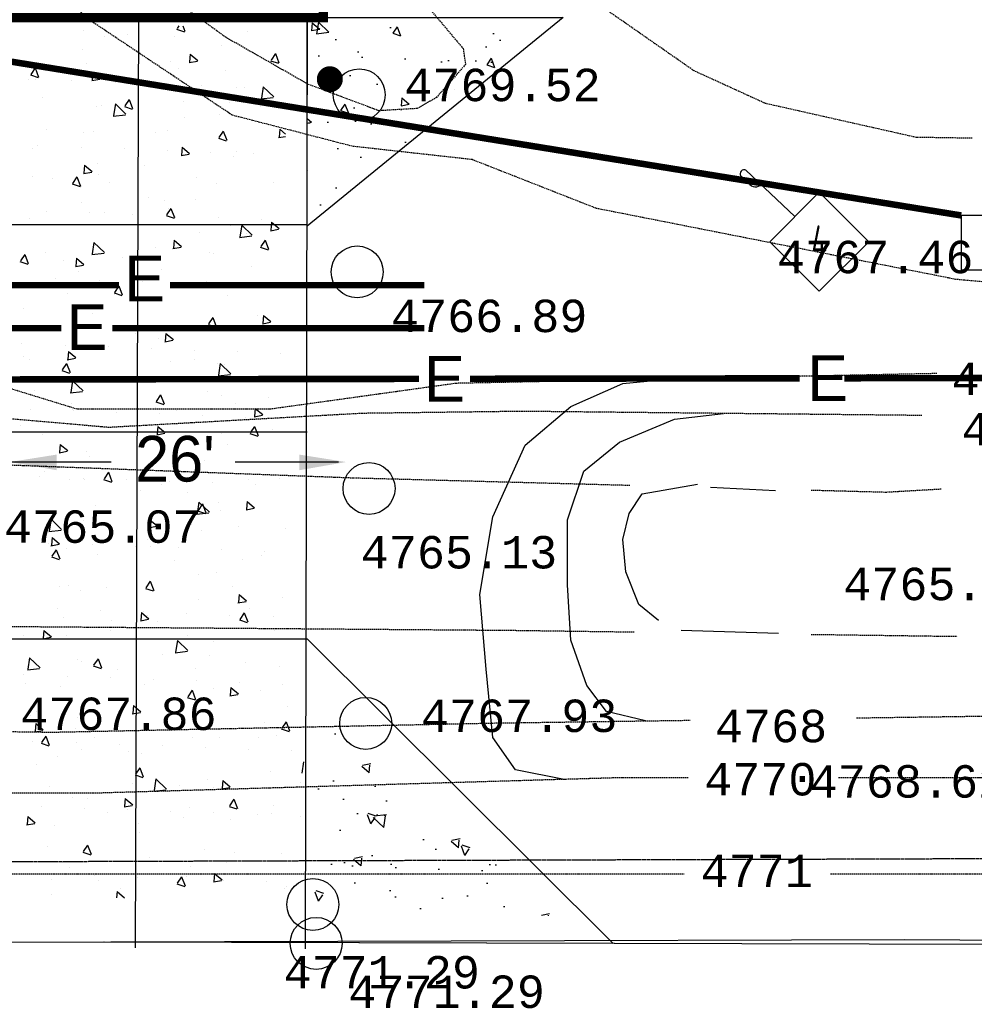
# Model space of a CAD drawing. Header units: inches. Extents: x -28195 to 9374, y -9633 to 28268.
# Tile 5 of 23: x -24117 to -23458, y 4510 to 5189. Entities that reach past the tile are written whole.
import ezdxf
from ezdxf.enums import TextEntityAlignment as Align

# ---------------------------------------------------------------- set-up
doc = ezdxf.new("R2010")
doc.units = ezdxf.units.IN
doc.header["$MEASUREMENT"] = 0
doc.linetypes.add('DASHED', pattern=[0.75, 0.5, -0.25])
for name, color, linetype in [('11', 7, 'Continuous'), ('C-PR-CULVERT', 6, 'Continuous'), ('c-pr-drive', 4, 'Continuous'), ('c-pr-gradpnts', 7, 'Continuous'), ('CONCRETEHATCH', 7, 'Continuous'), ('E-POWR-EQPM', 42, 'Continuous'), ('E-POWR-UNDR', 2, 'DASHED'), ('ELEVATIONS', 7, 'Continuous'), ('g-anno-text', 7, 'Continuous'), ('S-PR-BOLLARD', 3, 'Continuous'), ('TOPOGRAPHICLINES', 7, 'Continuous')]:
    doc.layers.add(name, color=color, linetype=linetype)
doc.styles.add('GEN', font='ARCHQUIK.shx', dxfattribs={"width": 0.75, "height": 30})
doc.styles.add('MONOTXT', font='MONOTXT', dxfattribs={"height": 0.2})

# ---------------------------------------------------------------- blocks, each defined once
blk = doc.blocks.new('TOPO2A')
at = {"layer": '11', "color": 1, "linetype": 'Continuous'}
blk.add_line((-10838.605, 6699.1), (-10727.824, 6699.413), dxfattribs=at)
blk.add_lwpolyline([(-10727.824, 6699.413), (-10625.892, 6698.815), (-10618.769, 6701.526), (-10612.546, 6704.782), (-10608.265, 6707.385), (-10603.537, 6710.339), (-10599.908, 6713.984), (-10596.879, 6718.178), (-10594.455, 6722.657), (-10593.233, 6727.38), (-10592.139, 6733.841), (-10591.263, 6814.22)], dxfattribs=at)
at = {"layer": 'ELEVATIONS', "color": 1, "linetype": 'Continuous'}
for centre in [(-10769.897, 6764.54), (-10770.058, 6750.89), (-10769.14, 6734.197), (-10769.397, 6716.083), (-10773.474, 6702.126)]:
    blk.add_circle(centre, 2, dxfattribs=at)
at = {"layer": 'TOPOGRAPHICLINES', "linetype": 'Continuous'}
for p, q in [((-10749.581, 6742.278), (-10745.816, 6742.636)), ((-10753.588, 6740.526), (-10749.581, 6742.278)), ((-10757.094, 6737.523), (-10753.588, 6740.526)), ((-10745.574, 6739.525), (-10741.815, 6739.979)), ((-10749.831, 6737.773), (-10745.574, 6739.525)), ((-10759.599, 6732.017), (-10757.094, 6737.523)), ((-10752.586, 6735.521), (-10749.831, 6737.773)), ((-10753.838, 6731.767), (-10752.586, 6735.521)), ((-10748.078, 6733.769), (-10743.82, 6734.52)), ((-10737.81, 6734.019), (-10742.819, 6734.27)), ((-10749.08, 6732.268), (-10748.078, 6733.769)), ((-10760.6, 6726.011), (-10759.599, 6732.017)), ((-10749.581, 6730.265), (-10749.08, 6732.268)), ((-10753.838, 6726.762), (-10753.838, 6731.767)), ((-10749.33, 6727.763), (-10749.581, 6730.265)), ((-10748.328, 6725.26), (-10749.33, 6727.763)), ((-10753.588, 6722.507), (-10753.838, 6726.762)), ((-10760.1, 6720.255), (-10760.6, 6726.011)), ((-10746.826, 6724.009), (-10748.328, 6725.26)), ((-10737.559, 6723.008), (-10745.073, 6723.258)), ((-10752.336, 6719.004), (-10753.588, 6722.507)), ((-10759.599, 6715), (-10760.1, 6720.255)), ((-10750.833, 6717.002), (-10752.336, 6719.004)), ((-10747.832, 6716.28), (-10750.833, 6717.002)), ((-10757.845, 6712.497), (-10759.599, 6715)), ((-10754.089, 6711.766), (-10757.845, 6712.497))]:
    blk.add_line(p, q, dxfattribs=at)
at = {"layer": 'TOPOGRAPHICLINES', "linetype": 'DASHED', "ltscale": 0.2}
for points in [[(-10681.426, 6750.994), (-10704.707, 6748.599), (-10723.88, 6750.31), (-10751.613, 6755.784), (-10761.199, 6759.548), (-10770.444, 6760.575), (-10779.688, 6762.97), (-10790.986, 6770.498), (-10797.491, 6777.342), (-10803.537, 6787.101), (-10804.339, 6792.398), (-10802.627, 6807.796), (-10800.573, 6829.353), (-10801.257, 6838.934), (-10802.969, 6851.252), (-10802.627, 6861.176), (-10804.681, 6878.969), (-10805.208, 6884.758)], [(-10722.631, 6761.195), (-10726.962, 6761.259), (-10738.574, 6763.874), (-10744.081, 6766.392), (-10759.83, 6777.342), (-10771.471, 6783.501), (-10775.922, 6788.291), (-10780.686, 6796.291), (-10781.4, 6800.61), (-10780.715, 6812.928), (-10780.281, 6820.731)], [(-10767.362, 6774.604), (-10761.884, 6768.103), (-10761.703, 6766.886), (-10763.938, 6764.339), (-10765.421, 6763.485), (-10768.389, 6763.312), (-10773.867, 6765.365), (-10780.153, 6768.952), (-10783.003, 6771.007), (-10786.878, 6774.947), (-10788.913, 6778.311), (-10790.986, 6785.554), (-10791.9, 6791.924), (-10792.174, 6796.195), (-10792.013, 6804.716), (-10790.986, 6807.796), (-10788.972, 6809.159), (-10788.247, 6808.822), (-10787.22, 6803.69), (-10784.627, 6794.006)], [(-10726.509, 6739.821), (-10757.307, 6740.138), (-10769.692, 6739.982), (-10789.215, 6738.896), (-10798.151, 6739.679), (-10810.85, 6740.306), (-10825.744, 6741.716), (-10834.21, 6743.91), (-10839.854, 6745.79), (-10848.106, 6748.923), (-10852.182, 6752.84), (-10854.847, 6759.421), (-10856.202, 6767.204)], [(-10749.032, 6734.422), (-10770.345, 6734.992), (-10799.689, 6736.092), (-10821.697, 6737.192), (-10827.116, 6737.557), (-10840.687, 6739.39), (-10850.224, 6743.422), (-10856.093, 6750.021), (-10857.183, 6752.199)], [(-10762.43, 6742.297), (-10776.83, 6740.297), (-10791.63, 6740.297), (-10807.23, 6745.097), (-10812.03, 6747.897), (-10812.202, 6748.052)], [(-10725.344, 6743.054), (-10742.83, 6742.697), (-10762.43, 6742.297)], [(-10863.905, 6742.595), (-10863.796, 6742.323), (-10856.872, 6734.431), (-10852.425, 6731.691), (-10841.939, 6727.63), (-10820.514, 6723.993), (-10805.842, 6723.627), (-10758.234, 6723.264), (-10748.642, 6723.134)], [(-10725.029, 6734.136), (-10729.263, 6733.892), (-10735.035, 6734.047)], [(-10735.041, 6722.949), (-10723.784, 6722.796)], [(-10812.738, 6716.667), (-10805.031, 6715.566), (-10793.586, 6715.409), (-10759.392, 6716.116), (-10744.367, 6716.329)], [(-10731.553, 6716.51), (-10711.117, 6716.8)], [(-10744.538, 6711.897), (-10749.63, 6711.897), (-10763.23, 6711.497), (-10776.83, 6711.097), (-10790.43, 6710.697), (-10795.23, 6710.697), (-10800.03, 6710.697), (-10804.83, 6710.697), (-10809.63, 6710.697), (-10814.43, 6710.697), (-10818.83, 6710.697), (-10819.293, 6710.697)], [(-10679.157, 6709.953), (-10688.43, 6710.297), (-10699.63, 6711.097), (-10710.83, 6711.497), (-10722.03, 6711.897), (-10732.928, 6711.897)], [(-10815.463, 6704.496), (-10790.177, 6704.492)], [(-10790.177, 6704.492), (-10744.852, 6704.485)], [(-10733.555, 6704.484), (-10722.838, 6704.482), (-10683.031, 6704.627)]]:
    blk.add_lwpolyline(points, dxfattribs=at)
at = {"layer": 'TOPOGRAPHICLINES', "linetype": 'Continuous'}
blk.add_circle((-10773.223, 6699.123), 2, dxfattribs=at)
at = {"layer": 'ELEVATIONS', "color": 1, "linetype": 'Continuous', "style": 'MONOTXT'}
for s, p in [('4769.52', (-10758.848, 6765.303)), ('4767.46', (-10730.099, 6752.04)), ('4766.89', (-10759.873, 6747.5)), ('4765.07', (-10789.712, 6731.255)), ('4765.13', (-10762.205, 6729.281)), ('4765.41', (-10724.998, 6726.835)), ('4767.86', (-10788.469, 6716.823)), ('4767.93', (-10757.564, 6716.67)), ('4768.62', (-10727.583, 6711.614)), ('4771.29', (-10768.165, 6696.9))]:
    blk.add_text(s, height=2.5, rotation=360, dxfattribs=at).set_placement(p, align=Align.MIDDLE)
at = {"layer": 'TOPOGRAPHICLINES', "linetype": 'Continuous', "style": 'MONOTXT'}
for s, p in [('4770', (-10719.894, 6742.648)), ('4768', (-10719.118, 6738.769)), ('4768', (-10738.14, 6715.882)), ('4770', (-10738.969, 6711.78)), ('4771', (-10739.243, 6704.715)), ('4771.29', (-10763.156, 6695.399))]:
    blk.add_text(s, height=2.5, dxfattribs=at).set_placement(p, align=Align.MIDDLE)
blk = doc.blocks.new('BASE-AF')
at = {"layer": 'c-pr-gradpnts'}
h = blk.add_hatch(dxfattribs=at)
h.set_pattern_fill('AR-CONC', color=256, style=0)
h.set_pattern_definition([(50, (0, 0), (7.17260183, -0.62752135), [0.75, -8.25]), (355, (0, 0), (-1.3875133, 7.5219213), [0.6, -6.6]), (100.4514, (0.598, -0.052), (5.7850938, 6.8943954), [0.6374019, -7.0114211]), (46.1842, (0, 2), (10.6724105, -1.6551901), [1.125, -12.375]), (96.6356, (0.889, 1.862), (9.346627, 9.7411787), [0.9561029, -10.51713]), (351.1842, (0, 2), (9.3466195, 9.741186), [0.9, -9.9]), (21, (1, 1.5), (5.9690705, -4.0261889), [0.75, -8.25]), (326, (1, 1.5), (2.4331533, 7.25150045), [0.6, -6.6]), (71.4514, (1.4974, 1.1645), (8.4022263, 3.225305), [0.6374019, -7.0114211]), (37.5, (0, 0), (0.12159855, 3.32893854), [0, -6.52, 0, -6.7, 0, -6.625]), (7.5, (0, 0), (2.63069537, 3.94411712), [0, -3.82, 0, -6.37, 0, -2.525]), (327.5, (-2.23, 0), (5.33822436, -0.22554872), [0, -2.5, 0, -7.8, 0, -10.35]), (317.5, (-3.23, 0), (5.8318617, 1.00104982), [0, -3.25, 0, -5.18, 0, -7.35])])
h.paths.add_polyline_path([(41317.118, 59324.016), (41333.2, 59304.273), (41317.118, 59304.273)])
h = blk.add_hatch(dxfattribs=at)
h.set_pattern_fill('AR-CONC', color=256, angle=180, style=0)
h.set_pattern_definition([(230, (82703.49, 118582.827), (-7.17260183, 0.62752135), [0.75, -8.25]), (175, (82703.49, 118582.827), (1.3875133, -7.5219213), [0.6, -6.6]), (280.4514, (82702.8926, 118582.8794), (-5.7850938, -6.8943954), [0.6374019, -7.0114211]), (226.1842, (82703.49, 118580.827), (-10.6724105, 1.6551901), [1.125, -12.375]), (276.6356, (82702.601, 118580.965), (-9.346627, -9.7411787), [0.9561029, -10.51713]), (171.1842, (82703.49, 118580.827), (-9.3466195, -9.741186), [0.9, -9.9]), (201, (82702.49, 118581.327), (-5.9690705, 4.0261889), [0.75, -8.25]), (146, (82702.49, 118581.327), (-2.4331533, -7.25150045), [0.6, -6.6]), (251.4514, (82701.993, 118581.663), (-8.4022263, -3.225305), [0.6374019, -7.0114211]), (217.5, (82703.4903, 118582.8271), (-0.12159855, -3.32893854), [0, -6.52, 0, -6.7, 0, -6.625]), (187.5, (82703.4903, 118582.827), (-2.63069537, -3.94411712), [0, -3.82, 0, -6.37, 0, -2.525]), (147.5, (82705.7203, 118582.8271), (-5.33822436, 0.22554872), [0, -2.5, 0, -7.8, 0, -10.35]), (137.5, (82706.7203, 118582.827), (-5.8318617, -1.00104982), [0, -3.25, 0, -5.18, 0, -7.35])])
h.paths.add_polyline_path([(41386.376, 59323.607), (41370.408, 59304.554), (41386.373, 59304.554)])
at = {"layer": 'C-PR-CULVERT', "const_width": 0.71, "elevation": -14366.2}
blk.add_lwpolyline([(41317.118, 59305.523), (41317.118, 59277.023), (41234.118, 59276.877), (41234.118, 59305.523)], close=True, dxfattribs=at)
at = {"layer": 'c-pr-drive'}
for p, q in [((41388.798, 59452.19, -13259.702), (41388.403, 59288.674, -9577.6)), ((41388.798, 59452.109, -3682.102), (41388.403, 59288.592)), ((41365.008, 59304.273, -19146.192), (41388.498, 59327.887, -21004.305)), ((41317.118, 59304.273, -14366.2), (41388.91, 59304.133, -14366.2)), ((41333.082, 59278.273, -14366.2), (41333.082, 59304.273, -14366.2)), ((41349.045, 59278.273, -14366.2), (41349.045, 59304.273, -14366.2)), ((41365.008, 59278.273, -14366.2), (41365.008, 59304.273, -14366.2)), ((41317.118, 59291.273, -14366.2), (41388.833, 59291.023, -9274.435))]:
    blk.add_line(p, q, dxfattribs=at)
at = {"layer": 'c-pr-drive', "elevation": -14366.2}
blk.add_lwpolyline([(41317.118, 59324.016), (41333.2, 59304.273), (41317.118, 59304.273)], close=True, dxfattribs=at)
at = {"layer": 'CONCRETEHATCH', "color": 2}
for p, q in [((41374.488, 59304.009, -9577.6), (41375.378, 59303.871, -9577.6)), ((41376.066, 59303.758, -9577.6), (41376.066, 59303.758, -9577.6)), ((41378.679, 59303.748, -9577.6), (41378.679, 59303.748, -9577.6)), ((41371.412, 59302.653, -9577.6), (41372.113, 59302.922, -9577.6)), ((41371.956, 59302.285, -9577.6), (41372.159, 59302.889, -9577.6)), ((41373.627, 59303.107, -9577.6), (41373.627, 59303.107, -9577.6)), ((41319.896, 59301.83, -9577.6), (41320.597, 59302.099, -9577.6)), ((41325.729, 59302.163, -9577.6), (41326.108, 59302.615, -9577.6)), ((41325.729, 59302.163, -9577.6), (41326.326, 59302.11, -9577.6)), ((41326.372, 59302.078, -9577.6), (41326.273, 59302.615, -9577.6)), ((41326.305, 59302.237, -9577.6), (41326.305, 59302.237, -9577.6)), ((41332.901, 59301.535, -9577.6), (41333.383, 59302.11, -9577.6)), ((41342.99, 59302.248, -9577.6), (41342.99, 59302.248, -9577.6)), ((41352.674, 59302.11, -9577.6), (41352.674, 59302.11, -9577.6)), ((41356.47, 59302.584, -9577.6), (41356.47, 59302.584, -9577.6)), ((41361.809, 59302.359, -9577.6), (41361.809, 59302.359, -9577.6)), ((41367.147, 59302.133, -9577.6), (41367.147, 59302.133, -9577.6)), ((41368.493, 59302.403, -9577.6), (41368.493, 59302.403, -9577.6)), ((41370.234, 59302.757, -9577.6), (41370.234, 59302.757, -9577.6)), ((41371.412, 59302.653, -9577.6), (41371.91, 59302.317, -9577.6)), ((41381.571, 59302.317, -9577.6), (41381.571, 59302.317, -9577.6)), ((41384.074, 59302.647, -9577.6), (41384.074, 59302.647, -9577.6)), ((41384.294, 59302.564, -9577.6), (41384.294, 59302.564, -9577.6)), ((41319.896, 59301.83, -9577.6), (41320.394, 59301.495, -9577.6)), ((41320.44, 59301.462, -9577.6), (41320.643, 59302.066, -9577.6)), ((41322.452, 59300.889, -9577.6), (41323.231, 59301.7, -9577.6)), ((41323.388, 59300.716, -9577.6), (41323.278, 59301.666, -9577.6)), ((41323.801, 59301.907, -9577.6), (41323.801, 59301.907, -9577.6)), ((41329.824, 59301.717, -9577.6), (41329.824, 59301.717, -9577.6)), ((41332.901, 59301.535, -9577.6), (41333.499, 59301.483, -9577.6)), ((41333.545, 59301.45, -9577.6), (41333.429, 59302.077, -9577.6)), ((41337.856, 59301.544, -9577.6), (41337.856, 59301.544, -9577.6)), ((41340.074, 59300.908, -9577.6), (41340.556, 59301.482, -9577.6)), ((41340.718, 59300.823, -9577.6), (41340.602, 59301.449, -9577.6)), ((41348.886, 59301.612, -9577.6), (41348.886, 59301.612, -9577.6)), ((41363.299, 59301.654, -9577.6), (41363.299, 59301.654, -9577.6)), ((41364.402, 59301.756, -9577.6), (41364.402, 59301.756, -9577.6)), ((41372.485, 59301.908, -9577.6), (41372.485, 59301.908, -9577.6)), ((41375.255, 59301.486, -9577.6), (41375.255, 59301.486, -9577.6)), ((41377.823, 59301.682, -9577.6), (41377.823, 59301.682, -9577.6)), ((41378.462, 59301.563, -9577.6), (41378.462, 59301.563, -9577.6)), ((41383.161, 59301.457, -9577.6), (41383.161, 59301.457, -9577.6)), ((41322.452, 59300.889, -9577.6), (41323.341, 59300.751, -9577.6)), ((41323.992, 59300.715, -9577.6), (41323.992, 59300.715, -9577.6)), ((41332.662, 59300.794, -9577.6), (41332.662, 59300.794, -9577.6)), ((41334.268, 59301.029, -9577.6), (41334.968, 59301.298, -9577.6)), ((41334.268, 59301.029, -9577.6), (41334.765, 59300.694, -9577.6)), ((41334.811, 59300.661, -9577.6), (41335.014, 59301.266, -9577.6)), ((41340.074, 59300.908, -9577.6), (41340.672, 59300.855, -9577.6)), ((41346.383, 59301.282, -9577.6), (41346.383, 59301.282, -9577.6)), ((41347.246, 59300.28, -9577.6), (41347.729, 59300.855, -9577.6)), ((41347.89, 59300.195, -9577.6), (41347.775, 59300.822, -9577.6)), ((41358.248, 59301.013, -9577.6), (41358.248, 59301.013, -9577.6)), ((41358.57, 59300.755, -9577.6), (41358.57, 59300.755, -9577.6)), ((41368.965, 59300.657, -9577.6), (41368.965, 59300.657, -9577.6)), ((41371.468, 59300.987, -9577.6), (41371.468, 59300.987, -9577.6)), ((41383.751, 59301.169, -9577.6), (41383.751, 59301.169, -9577.6)), ((41327.611, 59300.154, -9577.6), (41327.611, 59300.154, -9577.6)), ((41333.124, 59299.233, -9577.6), (41333.903, 59300.045, -9577.6)), ((41334.06, 59299.061, -9577.6), (41333.95, 59300.011, -9577.6)), ((41336.28, 59299.952, -9577.6), (41336.28, 59299.952, -9577.6)), ((41340.067, 59300.451, -9577.6), (41340.067, 59300.451, -9577.6)), ((41347.246, 59300.28, -9577.6), (41347.844, 59300.228, -9577.6)), ((41348.639, 59300.228, -9577.6), (41349.339, 59300.497, -9577.6)), ((41348.639, 59300.228, -9577.6), (41349.136, 59299.893, -9577.6)), ((41349.183, 59299.86, -9577.6), (41349.385, 59300.465, -9577.6)), ((41353.114, 59300.309, -9577.6), (41353.114, 59300.309, -9577.6)), ((41354.419, 59299.653, -9577.6), (41354.901, 59300.227, -9577.6)), ((41355.063, 59299.568, -9577.6), (41354.947, 59300.194, -9577.6)), ((41362.649, 59299.826, -9577.6), (41362.649, 59299.826, -9577.6)), ((41372.63, 59300.562, -9577.6), (41372.63, 59300.562, -9577.6)), ((41378.557, 59300.419, -9577.6), (41378.557, 59300.419, -9577.6)), ((41318.16, 59299.714, -9577.6), (41318.16, 59299.714, -9577.6)), ((41322.477, 59299.45, -9577.6), (41322.477, 59299.45, -9577.6)), ((41333.124, 59299.233, -9577.6), (41334.014, 59299.095, -9577.6)), ((41333.777, 59299.623, -9577.6), (41333.777, 59299.623, -9577.6)), ((41347.92, 59299.56, -9577.6), (41347.92, 59299.56, -9577.6)), ((41352.739, 59299.754, -9577.6), (41352.739, 59299.754, -9577.6)), ((41354.419, 59299.653, -9577.6), (41355.017, 59299.6, -9577.6)), ((41358.862, 59299.327, -9577.6), (41358.862, 59299.327, -9577.6)), ((41361.592, 59299.025, -9577.6), (41362.074, 59299.6, -9577.6)), ((41362.235, 59298.94, -9577.6), (41362.12, 59299.567, -9577.6)), ((41363.01, 59299.427, -9577.6), (41363.71, 59299.696, -9577.6)), ((41363.01, 59299.427, -9577.6), (41363.508, 59299.092, -9577.6)), ((41363.554, 59299.059, -9577.6), (41363.757, 59299.664, -9577.6)), ((41366.798, 59299.561, -9577.6), (41366.798, 59299.561, -9577.6)), ((41368.372, 59299.074, -9577.6), (41368.372, 59299.074, -9577.6)), ((41373.506, 59299.779, -9577.6), (41373.506, 59299.779, -9577.6)), ((41322.494, 59298.828, -9577.6), (41322.494, 59298.828, -9577.6)), ((41323.674, 59298.292, -9577.6), (41323.674, 59298.292, -9577.6)), ((41327.461, 59298.791, -9577.6), (41327.461, 59298.791, -9577.6)), ((41327.832, 59298.602, -9577.6), (41327.832, 59298.602, -9577.6)), ((41333.17, 59298.377, -9577.6), (41333.17, 59298.377, -9577.6)), ((41342.869, 59298.919, -9577.6), (41342.869, 59298.919, -9577.6)), ((41343.797, 59297.578, -9577.6), (41344.576, 59298.39, -9577.6)), ((41344.733, 59297.406, -9577.6), (41344.622, 59298.356, -9577.6)), ((41346.907, 59298.753, -9577.6), (41346.907, 59298.753, -9577.6)), ((41356.358, 59298.998, -9577.6), (41356.358, 59298.998, -9577.6)), ((41360.967, 59298.559, -9577.6), (41360.967, 59298.559, -9577.6)), ((41361.592, 59299.025, -9577.6), (41362.189, 59298.973, -9577.6)), ((41363.178, 59298.325, -9577.6), (41363.178, 59298.325, -9577.6)), ((41368.764, 59298.397, -9577.6), (41369.246, 59298.972, -9577.6)), ((41368.764, 59298.397, -9577.6), (41369.362, 59298.345, -9577.6)), ((41369.408, 59298.312, -9577.6), (41369.292, 59298.939, -9577.6)), ((41375.937, 59297.77, -9577.6), (41376.419, 59298.344, -9577.6)), ((41376.581, 59297.685, -9577.6), (41376.465, 59298.312, -9577.6)), ((41377.382, 59298.627, -9577.6), (41378.082, 59298.895, -9577.6)), ((41377.382, 59298.627, -9577.6), (41377.879, 59298.291, -9577.6)), ((41377.925, 59298.259, -9577.6), (41378.128, 59298.863, -9577.6)), ((41378.94, 59298.373, -9577.6), (41378.94, 59298.373, -9577.6)), ((41381.444, 59298.702, -9577.6), (41381.444, 59298.702, -9577.6)), ((41319.264, 59297.71, -9577.6), (41319.264, 59297.71, -9577.6)), ((41321.17, 59297.963, -9577.6), (41321.17, 59297.963, -9577.6)), ((41325.865, 59297.804, -9577.6), (41326.566, 59298.073, -9577.6)), ((41325.865, 59297.804, -9577.6), (41326.363, 59297.468, -9577.6)), ((41326.409, 59297.436, -9577.6), (41326.612, 59298.04, -9577.6)), ((41337.735, 59298.215, -9577.6), (41337.735, 59298.215, -9577.6)), ((41338.508, 59298.151, -9577.6), (41338.508, 59298.151, -9577.6)), ((41341.075, 59297.752, -9577.6), (41341.075, 59297.752, -9577.6)), ((41343.797, 59297.578, -9577.6), (41344.686, 59297.44, -9577.6)), ((41343.847, 59297.925, -9577.6), (41343.847, 59297.925, -9577.6)), ((41346.256, 59297.668, -9577.6), (41346.256, 59297.668, -9577.6)), ((41349.185, 59297.7, -9577.6), (41349.185, 59297.7, -9577.6)), ((41350.043, 59298.166, -9577.6), (41350.043, 59298.166, -9577.6)), ((41355.135, 59297.558, -9577.6), (41355.135, 59297.558, -9577.6)), ((41358.127, 59297.685, -9577.6), (41358.127, 59297.685, -9577.6)), ((41372.625, 59297.541, -9577.6), (41372.625, 59297.541, -9577.6)), ((41375.937, 59297.77, -9577.6), (41376.535, 59297.718, -9577.6)), ((41382.281, 59298.063, -9577.6), (41382.281, 59298.063, -9577.6)), ((41383.109, 59297.142, -9577.6), (41383.592, 59297.717, -9577.6)), ((41383.629, 59297.84, -9577.6), (41383.629, 59297.84, -9577.6)), ((41383.753, 59297.057, -9577.6), (41383.638, 59297.684, -9577.6)), ((41324.602, 59297.484, -9577.6), (41324.602, 59297.484, -9577.6)), ((41327.49, 59296.825, -9577.6), (41327.49, 59296.825, -9577.6)), ((41329.94, 59297.259, -9577.6), (41329.94, 59297.259, -9577.6)), ((41332.541, 59297.466, -9577.6), (41332.541, 59297.466, -9577.6)), ((41335.279, 59297.033, -9577.6), (41335.279, 59297.033, -9577.6)), ((41340.237, 59297.003, -9577.6), (41340.937, 59297.272, -9577.6)), ((41340.237, 59297.003, -9577.6), (41340.734, 59296.667, -9577.6)), ((41340.617, 59296.808, -9577.6), (41340.617, 59296.808, -9577.6)), ((41340.78, 59296.635, -9577.6), (41340.983, 59297.239, -9577.6)), ((41343.752, 59297.338, -9577.6), (41343.752, 59297.338, -9577.6)), ((41352.992, 59296.98, -9577.6), (41352.992, 59296.98, -9577.6)), ((41354.523, 59297.474, -9577.6), (41354.523, 59297.474, -9577.6)), ((41359.861, 59297.249, -9577.6), (41359.861, 59297.249, -9577.6)), ((41365.199, 59297.023, -9577.6), (41365.199, 59297.023, -9577.6)), ((41368.837, 59297.043, -9577.6), (41368.837, 59297.043, -9577.6)), ((41370.538, 59296.798, -9577.6), (41370.538, 59296.798, -9577.6)), ((41376.449, 59297.062, -9577.6), (41376.449, 59297.062, -9577.6)), ((41378.435, 59297.09, -9577.6), (41378.435, 59297.09, -9577.6)), ((41383.109, 59297.142, -9577.6), (41383.707, 59297.09, -9577.6)), ((41322.355, 59296.121, -9577.6), (41322.355, 59296.121, -9577.6)), ((41335.243, 59296.751, -9577.6), (41335.243, 59296.751, -9577.6)), ((41337.437, 59296.507, -9577.6), (41337.437, 59296.507, -9577.6)), ((41345.955, 59296.582, -9577.6), (41345.955, 59296.582, -9577.6)), ((41347.798, 59296.231, -9577.6), (41347.798, 59296.231, -9577.6)), ((41349.303, 59296.557, -9577.6), (41349.303, 59296.557, -9577.6)), ((41351.293, 59296.357, -9577.6), (41351.293, 59296.357, -9577.6)), ((41354.469, 59295.923, -9577.6), (41355.248, 59296.735, -9577.6)), ((41354.608, 59296.202, -9577.6), (41355.308, 59296.471, -9577.6)), ((41354.608, 59296.202, -9577.6), (41355.105, 59295.867, -9577.6)), ((41355.152, 59295.834, -9577.6), (41355.354, 59296.438, -9577.6)), ((41355.405, 59295.751, -9577.6), (41355.295, 59296.7, -9577.6)), ((41356.631, 59296.131, -9577.6), (41356.631, 59296.131, -9577.6)), ((41366.334, 59296.713, -9577.6), (41366.334, 59296.713, -9577.6)), ((41370.618, 59296.061, -9577.6), (41370.618, 59296.061, -9577.6)), ((41373.384, 59296.45, -9577.6), (41373.384, 59296.45, -9577.6)), ((41375.876, 59296.572, -9577.6), (41375.876, 59296.572, -9577.6)), ((41381.214, 59296.347, -9577.6), (41381.214, 59296.347, -9577.6)), ((41319.944, 59295.268, -9577.6), (41320.426, 59295.843, -9577.6)), ((41319.944, 59295.268, -9577.6), (41320.541, 59295.216, -9577.6)), ((41320.587, 59295.183, -9577.6), (41320.472, 59295.81, -9577.6)), ((41329.411, 59295.75, -9577.6), (41329.411, 59295.75, -9577.6)), ((41331.146, 59295.678, -9577.6), (41331.146, 59295.678, -9577.6)), ((41333.649, 59296.008, -9577.6), (41333.649, 59296.008, -9577.6)), ((41342.747, 59295.59, -9577.6), (41342.747, 59295.59, -9577.6)), ((41343.471, 59295.556, -9577.6), (41343.471, 59295.556, -9577.6)), ((41354.469, 59295.923, -9577.6), (41355.359, 59295.785, -9577.6)), ((41356.231, 59295.383, -9577.6), (41356.231, 59295.383, -9577.6)), ((41360.018, 59295.882, -9577.6), (41360.018, 59295.882, -9577.6)), ((41361.97, 59295.906, -9577.6), (41361.97, 59295.906, -9577.6)), ((41367.308, 59295.68, -9577.6), (41367.308, 59295.68, -9577.6)), ((41368.25, 59295.746, -9577.6), (41368.25, 59295.746, -9577.6)), ((41368.979, 59295.401, -9577.6), (41369.68, 59295.67, -9577.6)), ((41368.979, 59295.401, -9577.6), (41369.477, 59295.066, -9577.6)), ((41369.523, 59295.033, -9577.6), (41369.726, 59295.638, -9577.6)), ((41372.646, 59295.455, -9577.6), (41372.646, 59295.455, -9577.6)), ((41382.6, 59295.257, -9577.6), (41382.6, 59295.257, -9577.6)), ((41317.752, 59294.689, -9577.6), (41318.163, 59294.847, -9577.6)), ((41318.007, 59294.211, -9577.6), (41318.21, 59294.815, -9577.6)), ((41323.579, 59294.749, -9577.6), (41323.579, 59294.749, -9577.6)), ((41324.831, 59294.847, -9577.6), (41324.831, 59294.847, -9577.6)), ((41327.116, 59294.641, -9577.6), (41327.598, 59295.215, -9577.6)), ((41327.116, 59294.641, -9577.6), (41327.714, 59294.588, -9577.6)), ((41327.76, 59294.556, -9577.6), (41327.644, 59295.183, -9577.6)), ((41334.289, 59294.013, -9577.6), (41334.771, 59294.588, -9577.6)), ((41334.932, 59293.928, -9577.6), (41334.817, 59294.555, -9577.6)), ((41337.613, 59294.886, -9577.6), (41337.613, 59294.886, -9577.6)), ((41337.639, 59294.555, -9577.6), (41337.639, 59294.555, -9577.6)), ((41353.728, 59295.054, -9577.6), (41353.728, 59295.054, -9577.6)), ((41363.056, 59294.996, -9577.6), (41363.056, 59294.996, -9577.6)), ((41364.786, 59295.06, -9577.6), (41364.786, 59295.06, -9577.6)), ((41365.142, 59294.268, -9577.6), (41365.921, 59295.08, -9577.6)), ((41366.078, 59294.095, -9577.6), (41365.967, 59295.045, -9577.6)), ((41377.984, 59295.229, -9577.6), (41377.984, 59295.229, -9577.6)), ((41378.813, 59294.758, -9577.6), (41378.813, 59294.758, -9577.6)), ((41383.323, 59295.003, -9577.6), (41383.323, 59295.003, -9577.6)), ((41383.351, 59294.6, -9577.6), (41384.051, 59294.869, -9577.6)), ((41383.351, 59294.6, -9577.6), (41383.848, 59294.265, -9577.6)), ((41383.508, 59294.511, -9577.6), (41383.508, 59294.511, -9577.6)), ((41383.894, 59294.232, -9577.6), (41384.097, 59294.837, -9577.6)), ((41317.752, 59294.384, -9577.6), (41317.961, 59294.243, -9577.6)), ((41318.54, 59294.019, -9577.6), (41318.54, 59294.019, -9577.6)), ((41320.504, 59293.745, -9577.6), (41320.504, 59293.745, -9577.6)), ((41321.043, 59294.348, -9577.6), (41321.043, 59294.348, -9577.6)), ((41331.835, 59293.778, -9577.6), (41332.535, 59294.046, -9577.6)), ((41331.835, 59293.778, -9577.6), (41332.332, 59293.442, -9577.6)), ((41332.378, 59293.41, -9577.6), (41332.581, 59294.014, -9577.6)), ((41332.419, 59294.137, -9577.6), (41332.419, 59294.137, -9577.6)), ((41334.289, 59294.013, -9577.6), (41334.887, 59293.961, -9577.6)), ((41341.461, 59293.386, -9577.6), (41341.943, 59293.96, -9577.6)), ((41342.105, 59293.301, -9577.6), (41341.989, 59293.928, -9577.6)), ((41347.412, 59294.222, -9577.6), (41347.412, 59294.222, -9577.6)), ((41358.005, 59294.356, -9577.6), (41358.005, 59294.356, -9577.6)), ((41358.954, 59294.059, -9577.6), (41358.954, 59294.059, -9577.6)), ((41365.142, 59294.268, -9577.6), (41366.031, 59294.13, -9577.6)), ((41376.31, 59294.429, -9577.6), (41376.31, 59294.429, -9577.6)), ((41378.314, 59293.761, -9577.6), (41378.314, 59293.761, -9577.6)), ((41325.842, 59293.519, -9577.6), (41325.842, 59293.519, -9577.6)), ((41327.368, 59293.496, -9577.6), (41327.368, 59293.496, -9577.6)), ((41331.181, 59293.294, -9577.6), (41331.181, 59293.294, -9577.6)), ((41331.807, 59293.554, -9577.6), (41331.807, 59293.554, -9577.6)), ((41336.519, 59293.068, -9577.6), (41336.519, 59293.068, -9577.6)), ((41341.122, 59293.394, -9577.6), (41341.122, 59293.394, -9577.6)), ((41341.461, 59293.386, -9577.6), (41342.059, 59293.333, -9577.6)), ((41343.625, 59293.724, -9577.6), (41343.625, 59293.724, -9577.6)), ((41346.206, 59292.977, -9577.6), (41346.906, 59293.246, -9577.6)), ((41346.206, 59292.977, -9577.6), (41346.703, 59292.641, -9577.6)), ((41346.749, 59292.609, -9577.6), (41346.952, 59293.213, -9577.6)), ((41348.634, 59292.758, -9577.6), (41349.116, 59293.333, -9577.6)), ((41349.278, 59292.673, -9577.6), (41349.162, 59293.3, -9577.6)), ((41352.871, 59293.651, -9577.6), (41352.871, 59293.651, -9577.6)), ((41353.122, 59293.058, -9577.6), (41353.122, 59293.058, -9577.6)), ((41366.207, 59293.099, -9577.6), (41366.207, 59293.099, -9577.6)), ((41369.994, 59293.597, -9577.6), (41369.994, 59293.597, -9577.6)), ((41373.263, 59293.121, -9577.6), (41373.263, 59293.121, -9577.6)), ((41375.814, 59292.613, -9577.6), (41376.593, 59293.424, -9577.6)), ((41376.75, 59292.44, -9577.6), (41376.64, 59293.39, -9577.6)), ((41322.234, 59292.792, -9577.6), (41322.234, 59292.792, -9577.6)), ((41325.975, 59292.553, -9577.6), (41325.975, 59292.553, -9577.6)), ((41334.806, 59292.562, -9577.6), (41334.806, 59292.562, -9577.6)), ((41341.857, 59292.842, -9577.6), (41341.857, 59292.842, -9577.6)), ((41342.626, 59292.262, -9577.6), (41342.626, 59292.262, -9577.6)), ((41347.195, 59292.617, -9577.6), (41347.195, 59292.617, -9577.6)), ((41347.677, 59292.902, -9577.6), (41347.677, 59292.902, -9577.6)), ((41348.634, 59292.758, -9577.6), (41349.232, 59292.706, -9577.6)), ((41352.533, 59292.391, -9577.6), (41352.533, 59292.391, -9577.6)), ((41355.807, 59292.131, -9577.6), (41356.289, 59292.705, -9577.6)), ((41356.45, 59292.046, -9577.6), (41356.335, 59292.672, -9577.6)), ((41360.577, 59292.176, -9577.6), (41361.277, 59292.445, -9577.6)), ((41361.121, 59291.808, -9577.6), (41361.323, 59292.412, -9577.6)), ((41363.703, 59292.769, -9577.6), (41363.703, 59292.769, -9577.6)), ((41368.128, 59292.417, -9577.6), (41368.128, 59292.417, -9577.6)), ((41375.814, 59292.613, -9577.6), (41376.703, 59292.475, -9577.6)), ((41320.144, 59291.552, -9577.6), (41320.144, 59291.552, -9577.6)), ((41328.515, 59291.734, -9577.6), (41328.515, 59291.734, -9577.6)), ((41331.019, 59292.064, -9577.6), (41331.019, 59292.064, -9577.6)), ((41337.491, 59291.557, -9577.6), (41337.491, 59291.557, -9577.6)), ((41347.29, 59292.057, -9577.6), (41347.29, 59292.057, -9577.6)), ((41355.807, 59292.131, -9577.6), (41356.404, 59292.078, -9577.6)), ((41357.388, 59291.938, -9577.6), (41357.388, 59291.938, -9577.6)), ((41357.872, 59292.166, -9577.6), (41357.872, 59292.166, -9577.6)), ((41360.577, 59292.176, -9577.6), (41361.075, 59291.84, -9577.6)), ((41362.934, 59291.667, -9577.6), (41362.934, 59291.667, -9577.6)), ((41362.979, 59291.503, -9577.6), (41363.461, 59292.078, -9577.6)), ((41362.979, 59291.503, -9577.6), (41363.577, 59291.451, -9577.6)), ((41363.21, 59291.94, -9577.6), (41363.21, 59291.94, -9577.6)), ((41363.623, 59291.418, -9577.6), (41363.507, 59292.045, -9577.6)), ((41368.548, 59291.715, -9577.6), (41368.548, 59291.715, -9577.6)), ((41373.886, 59291.489, -9577.6), (41373.886, 59291.489, -9577.6)), ((41374.948, 59291.375, -9577.6), (41375.649, 59291.644, -9577.6)), ((41375.492, 59291.007, -9577.6), (41375.695, 59291.611, -9577.6)), ((41381.868, 59292.096, -9577.6), (41381.868, 59292.096, -9577.6)), ((41322.2, 59290.903, -9577.6), (41322.2, 59290.903, -9577.6)), ((41323.432, 59290.552, -9577.6), (41324.132, 59290.821, -9577.6)), ((41323.976, 59290.184, -9577.6), (41324.179, 59290.789, -9577.6)), ((41332.297, 59290.808, -9577.6), (41332.297, 59290.808, -9577.6)), ((41341.458, 59291.056, -9577.6), (41341.458, 59291.056, -9577.6)), ((41351.097, 59291.109, -9577.6), (41351.097, 59291.109, -9577.6)), ((41353.6, 59291.439, -9577.6), (41353.6, 59291.439, -9577.6)), ((41357.883, 59291.027, -9577.6), (41357.883, 59291.027, -9577.6)), ((41370.152, 59290.876, -9577.6), (41370.634, 59291.45, -9577.6)), ((41370.152, 59290.876, -9577.6), (41370.75, 59290.823, -9577.6)), ((41370.795, 59290.791, -9577.6), (41370.68, 59291.417, -9577.6)), ((41374.948, 59291.375, -9577.6), (41375.446, 59291.04, -9577.6)), ((41376.037, 59291.095, -9577.6), (41376.037, 59291.095, -9577.6)), ((41376.182, 59290.814, -9577.6), (41376.182, 59290.814, -9577.6)), ((41377.324, 59290.248, -9577.6), (41377.806, 59290.823, -9577.6)), ((41377.968, 59290.163, -9577.6), (41377.852, 59290.79, -9577.6)), ((41379.225, 59291.264, -9577.6), (41379.225, 59291.264, -9577.6)), ((41379.97, 59291.313, -9577.6), (41379.97, 59291.313, -9577.6)), ((41383.386, 59291.182, -9577.6), (41383.386, 59291.182, -9577.6)), ((41384.563, 59291.038, -9577.6), (41384.563, 59291.038, -9577.6)), ((41318.413, 59290.404, -9577.6), (41318.413, 59290.404, -9577.6)), ((41323.432, 59290.552, -9577.6), (41323.93, 59290.217, -9577.6)), ((41323.778, 59289.492, -9577.6), (41324.557, 59290.304, -9577.6)), ((41324.714, 59289.32, -9577.6), (41324.603, 59290.27, -9577.6)), ((41327.246, 59290.167, -9577.6), (41327.246, 59290.167, -9577.6)), ((41335.626, 59290.055, -9577.6), (41335.626, 59290.055, -9577.6)), ((41337.804, 59289.752, -9577.6), (41338.504, 59290.02, -9577.6)), ((41338.347, 59289.384, -9577.6), (41338.55, 59289.988, -9577.6)), ((41344.782, 59290.278, -9577.6), (41344.782, 59290.278, -9577.6)), ((41352.749, 59290.323, -9577.6), (41352.749, 59290.323, -9577.6)), ((41370.205, 59290.094, -9577.6), (41370.205, 59290.094, -9577.6)), ((41373.679, 59290.485, -9577.6), (41373.679, 59290.485, -9577.6)), ((41377.324, 59290.248, -9577.6), (41377.922, 59290.196, -9577.6)), ((41378.192, 59290.432, -9577.6), (41378.192, 59290.432, -9577.6)), ((41384.497, 59289.621, -9577.6), (41384.977, 59290.193, -9577.6)), ((41322.112, 59289.463, -9577.6), (41322.112, 59289.463, -9577.6)), ((41323.778, 59289.492, -9577.6), (41324.667, 59289.354, -9577.6)), ((41337.804, 59289.751, -9577.6), (41338.301, 59289.416, -9577.6)), ((41338.491, 59289.45, -9577.6), (41338.491, 59289.45, -9577.6)), ((41340.994, 59289.779, -9577.6), (41340.994, 59289.779, -9577.6)), ((41347.555, 59289.573, -9577.6), (41347.555, 59289.573, -9577.6)), ((41352.175, 59288.951, -9577.6), (41352.875, 59289.219, -9577.6)), ((41352.718, 59288.583, -9577.6), (41352.921, 59289.187, -9577.6)), ((41367.363, 59289.653, -9577.6), (41367.363, 59289.653, -9577.6)), ((41373.141, 59289.792, -9577.6), (41373.141, 59289.792, -9577.6)), ((41384.265, 59289.901, -9577.6), (41384.265, 59289.901, -9577.6)), ((41384.497, 59289.621, -9577.6), (41384.977, 59289.579, -9577.6)), ((41318.557, 59288.635, -9577.6), (41318.557, 59288.635, -9577.6)), ((41329.795, 59289.054, -9577.6), (41329.795, 59289.054, -9577.6)), ((41332.175, 59288.618, -9577.6), (41332.175, 59288.618, -9577.6)), ((41334.45, 59287.837, -9577.6), (41335.229, 59288.649, -9577.6)), ((41335.386, 59287.665, -9577.6), (41335.276, 59288.614, -9577.6)), ((41342.504, 59288.933, -9577.6), (41342.504, 59288.933, -9577.6)), ((41352.175, 59288.951, -9577.6), (41352.672, 59288.615, -9577.6)), ((41361.073, 59288.825, -9577.6), (41361.073, 59288.825, -9577.6)), ((41363.576, 59289.155, -9577.6), (41363.576, 59289.155, -9577.6)), ((41364.373, 59289.093, -9577.6), (41364.373, 59289.093, -9577.6)), ((41368.007, 59289.088, -9577.6), (41368.007, 59289.088, -9577.6)), ((41378.433, 59288.9, -9577.6), (41378.433, 59288.9, -9577.6)), ((41321.331, 59287.746, -9577.6), (41321.813, 59288.321, -9577.6)), ((41321.331, 59287.746, -9577.6), (41321.929, 59287.694, -9577.6)), ((41321.975, 59287.661, -9577.6), (41321.859, 59288.288, -9577.6)), ((41323.895, 59288.409, -9577.6), (41323.895, 59288.409, -9577.6)), ((41323.963, 59288.053, -9577.6), (41323.963, 59288.053, -9577.6)), ((41325.885, 59287.79, -9577.6), (41325.885, 59287.79, -9577.6)), ((41328.388, 59288.12, -9577.6), (41328.388, 59288.12, -9577.6)), ((41328.504, 59287.119, -9577.6), (41328.986, 59287.693, -9577.6)), ((41329.233, 59288.184, -9577.6), (41329.233, 59288.184, -9577.6)), ((41334.45, 59287.837, -9577.6), (41335.34, 59287.699, -9577.6)), ((41334.571, 59287.958, -9577.6), (41334.571, 59287.958, -9577.6)), ((41337.37, 59288.228, -9577.6), (41337.37, 59288.228, -9577.6)), ((41339.91, 59287.732, -9577.6), (41339.91, 59287.732, -9577.6)), ((41354.757, 59287.994, -9577.6), (41354.757, 59287.994, -9577.6)), ((41357.762, 59287.698, -9577.6), (41357.762, 59287.698, -9577.6)), ((41358.541, 59288.092, -9577.6), (41358.541, 59288.092, -9577.6)), ((41362.813, 59288.338, -9577.6), (41362.813, 59288.338, -9577.6)), ((41366.546, 59288.15, -9577.6), (41367.246, 59288.419, -9577.6)), ((41366.546, 59288.15, -9577.6), (41367.044, 59287.814, -9577.6)), ((41367.09, 59287.782, -9577.6), (41367.292, 59288.386, -9577.6)), ((41372.601, 59287.899, -9577.6), (41372.601, 59287.899, -9577.6)), ((41383.264, 59287.853, -9577.6), (41383.264, 59287.853, -9577.6)), ((41383.654, 59288.2, -9577.6), (41383.654, 59288.2, -9577.6)), ((41318.131, 59287.052, -9577.6), (41318.131, 59287.052, -9577.6)), ((41319.569, 59286.959, -9577.6), (41319.569, 59286.959, -9577.6)), ((41320.665, 59287.291, -9577.6), (41320.665, 59287.291, -9577.6)), ((41326.003, 59287.066, -9577.6), (41326.003, 59287.066, -9577.6)), ((41328.504, 59287.119, -9577.6), (41329.101, 59287.066, -9577.6)), ((41329.147, 59287.034, -9577.6), (41329.032, 59287.661, -9577.6)), ((41332.176, 59287.479, -9577.6), (41332.176, 59287.479, -9577.6)), ((41335.676, 59286.491, -9577.6), (41336.158, 59287.066, -9577.6)), ((41336.32, 59286.406, -9577.6), (41336.204, 59287.033, -9577.6)), ((41345.123, 59286.182, -9577.6), (41345.902, 59286.994, -9577.6)), ((41345.248, 59287.507, -9577.6), (41345.248, 59287.507, -9577.6)), ((41346.059, 59286.009, -9577.6), (41345.948, 59286.959, -9577.6)), ((41348.466, 59287.165, -9577.6), (41348.466, 59287.165, -9577.6)), ((41350.586, 59287.281, -9577.6), (41350.586, 59287.281, -9577.6)), ((41350.97, 59287.495, -9577.6), (41350.97, 59287.495, -9577.6)), ((41352.627, 59286.994, -9577.6), (41352.627, 59286.994, -9577.6)), ((41352.709, 59287.091, -9577.6), (41352.709, 59287.091, -9577.6)), ((41355.924, 59287.056, -9577.6), (41355.924, 59287.056, -9577.6)), ((41377.339, 59287.369, -9577.6), (41377.339, 59287.369, -9577.6)), ((41378.071, 59287.103, -9577.6), (41378.071, 59287.103, -9577.6)), ((41380.917, 59287.349, -9577.6), (41381.618, 59287.618, -9577.6)), ((41380.917, 59287.349, -9577.6), (41381.415, 59287.013, -9577.6)), ((41381.461, 59286.981, -9577.6), (41381.664, 59287.585, -9577.6)), ((41327.125, 59286.839, -9577.6), (41327.125, 59286.839, -9577.6)), ((41329.401, 59286.526, -9577.6), (41330.102, 59286.795, -9577.6)), ((41329.401, 59286.526, -9577.6), (41329.899, 59286.191, -9577.6)), ((41329.945, 59286.158, -9577.6), (41330.148, 59286.763, -9577.6)), ((41331.342, 59286.84, -9577.6), (41331.342, 59286.84, -9577.6)), ((41335.676, 59286.491, -9577.6), (41336.274, 59286.439, -9577.6)), ((41336.68, 59286.615, -9577.6), (41336.68, 59286.615, -9577.6)), ((41342.018, 59286.389, -9577.6), (41342.018, 59286.389, -9577.6)), ((41342.151, 59286.334, -9577.6), (41342.151, 59286.334, -9577.6)), ((41342.849, 59285.864, -9577.6), (41343.331, 59286.438, -9577.6)), ((41343.493, 59285.779, -9577.6), (41343.377, 59286.406, -9577.6)), ((41345.123, 59286.182, -9577.6), (41346.012, 59286.044, -9577.6)), ((41347.356, 59286.164, -9577.6), (41347.356, 59286.164, -9577.6)), ((41347.434, 59286.244, -9577.6), (41347.434, 59286.244, -9577.6)), ((41361.263, 59286.83, -9577.6), (41361.263, 59286.83, -9577.6)), ((41366.601, 59286.605, -9577.6), (41366.601, 59286.605, -9577.6)), ((41366.769, 59286.898, -9577.6), (41366.769, 59286.898, -9577.6)), ((41371.048, 59286.54, -9577.6), (41371.048, 59286.54, -9577.6)), ((41371.939, 59286.379, -9577.6), (41371.939, 59286.379, -9577.6)), ((41373.019, 59286.463, -9577.6), (41373.019, 59286.463, -9577.6)), ((41373.552, 59286.87, -9577.6), (41373.552, 59286.87, -9577.6)), ((41377.277, 59286.154, -9577.6), (41377.277, 59286.154, -9577.6)), ((41321.99, 59286.134, -9577.6), (41321.99, 59286.134, -9577.6)), ((41335.86, 59285.506, -9577.6), (41335.86, 59285.506, -9577.6)), ((41338.364, 59285.835, -9577.6), (41338.364, 59285.835, -9577.6)), ((41342.382, 59285.604, -9577.6), (41342.382, 59285.604, -9577.6)), ((41342.849, 59285.864, -9577.6), (41343.447, 59285.811, -9577.6)), ((41343.773, 59285.725, -9577.6), (41344.473, 59285.994, -9577.6)), ((41343.773, 59285.725, -9577.6), (41344.27, 59285.39, -9577.6)), ((41344.316, 59285.357, -9577.6), (41344.519, 59285.962, -9577.6)), ((41346.877, 59286.09, -9577.6), (41346.877, 59286.09, -9577.6)), ((41350.021, 59285.236, -9577.6), (41350.504, 59285.811, -9577.6)), ((41350.665, 59285.151, -9577.6), (41350.55, 59285.778, -9577.6)), ((41352.695, 59285.938, -9577.6), (41352.695, 59285.938, -9577.6)), ((41358.033, 59285.713, -9577.6), (41358.033, 59285.713, -9577.6)), ((41360.937, 59285.897, -9577.6), (41360.937, 59285.897, -9577.6)), ((41363.371, 59285.487, -9577.6), (41363.371, 59285.487, -9577.6)), ((41364.733, 59285.709, -9577.6), (41364.733, 59285.709, -9577.6)), ((41367.885, 59285.759, -9577.6), (41367.885, 59285.759, -9577.6)), ((41382.252, 59285.4, -9577.6), (41382.252, 59285.4, -9577.6)), ((41382.615, 59285.928, -9577.6), (41382.615, 59285.928, -9577.6)), ((41329.545, 59284.674, -9577.6), (41329.545, 59284.674, -9577.6)), ((41337.248, 59284.9, -9577.6), (41337.248, 59284.9, -9577.6)), ((41341.045, 59285.089, -9577.6), (41341.045, 59285.089, -9577.6)), ((41350.022, 59285.236, -9577.6), (41350.619, 59285.184, -9577.6)), ((41355.105, 59284.896, -9577.6), (41355.105, 59284.896, -9577.6)), ((41355.795, 59284.527, -9577.6), (41356.574, 59285.338, -9577.6)), ((41356.731, 59284.354, -9577.6), (41356.621, 59285.304, -9577.6)), ((41357.194, 59284.609, -9577.6), (41357.676, 59285.183, -9577.6)), ((41357.838, 59284.524, -9577.6), (41357.722, 59285.151, -9577.6)), ((41358.144, 59284.924, -9577.6), (41358.844, 59285.193, -9577.6)), ((41358.144, 59284.924, -9577.6), (41358.641, 59284.589, -9577.6)), ((41358.442, 59284.881, -9577.6), (41358.442, 59284.881, -9577.6)), ((41358.688, 59284.556, -9577.6), (41358.89, 59285.161, -9577.6)), ((41360.945, 59285.21, -9577.6), (41360.945, 59285.21, -9577.6)), ((41362.691, 59285.009, -9577.6), (41362.691, 59285.009, -9577.6)), ((41368.709, 59285.261, -9577.6), (41368.709, 59285.261, -9577.6)), ((41374.047, 59285.036, -9577.6), (41374.047, 59285.036, -9577.6)), ((41379.386, 59284.81, -9577.6), (41379.386, 59284.81, -9577.6)), ((41325.757, 59284.176, -9577.6), (41325.757, 59284.176, -9577.6)), ((41332.054, 59284.15, -9577.6), (41332.054, 59284.15, -9577.6)), ((41335.214, 59284.088, -9577.6), (41335.214, 59284.088, -9577.6)), ((41349.273, 59283.894, -9577.6), (41349.273, 59283.894, -9577.6)), ((41352.126, 59284.049, -9577.6), (41352.126, 59284.049, -9577.6)), ((41355.795, 59284.527, -9577.6), (41356.684, 59284.389, -9577.6)), ((41357.194, 59284.609, -9577.6), (41357.792, 59284.556, -9577.6)), ((41357.64, 59284.369, -9577.6), (41357.64, 59284.369, -9577.6)), ((41364.367, 59283.981, -9577.6), (41364.849, 59284.556, -9577.6)), ((41364.367, 59283.981, -9577.6), (41364.964, 59283.929, -9577.6)), ((41365.01, 59283.896, -9577.6), (41364.895, 59284.523, -9577.6)), ((41371.539, 59283.354, -9577.6), (41372.021, 59283.928, -9577.6)), ((41372.183, 59283.269, -9577.6), (41372.067, 59283.895, -9577.6)), ((41372.515, 59284.124, -9577.6), (41373.215, 59284.392, -9577.6)), ((41372.515, 59284.124, -9577.6), (41373.013, 59283.788, -9577.6)), ((41373.059, 59283.756, -9577.6), (41373.262, 59284.36, -9577.6)), ((41376.42, 59284.399, -9577.6), (41376.42, 59284.399, -9577.6)), ((41381.024, 59284.256, -9577.6), (41381.024, 59284.256, -9577.6)), ((41383.143, 59284.524, -9577.6), (41383.143, 59284.524, -9577.6)), ((41383.527, 59284.586, -9577.6), (41383.527, 59284.586, -9577.6)), ((41384.724, 59284.585, -9577.6), (41384.724, 59284.585, -9577.6)), ((41320.999, 59283.301, -9577.6), (41321.699, 59283.57, -9577.6)), ((41320.999, 59283.301, -9577.6), (41321.497, 59282.965, -9577.6)), ((41321.543, 59282.933, -9577.6), (41321.745, 59283.537, -9577.6)), ((41321.905, 59283.326, -9577.6), (41321.905, 59283.326, -9577.6)), ((41323.254, 59283.846, -9577.6), (41323.254, 59283.846, -9577.6)), ((41327.003, 59283.51, -9577.6), (41327.003, 59283.51, -9577.6)), ((41345.836, 59283.221, -9577.6), (41345.836, 59283.221, -9577.6)), ((41348.339, 59283.551, -9577.6), (41348.339, 59283.551, -9577.6)), ((41352.506, 59283.665, -9577.6), (41352.506, 59283.665, -9577.6)), ((41366.467, 59282.871, -9577.6), (41367.246, 59283.683, -9577.6)), ((41367.403, 59282.699, -9577.6), (41367.293, 59283.649, -9577.6)), ((41370.588, 59283.398, -9577.6), (41370.588, 59283.398, -9577.6)), ((41371.539, 59283.354, -9577.6), (41372.137, 59283.301, -9577.6)), ((41372.898, 59283.134, -9577.6), (41372.898, 59283.134, -9577.6)), ((41374.708, 59283.425, -9577.6), (41374.708, 59283.425, -9577.6)), ((41377.949, 59283.774, -9577.6), (41377.949, 59283.774, -9577.6)), ((41378.712, 59282.726, -9577.6), (41379.194, 59283.301, -9577.6)), ((41379.356, 59282.641, -9577.6), (41379.24, 59283.268, -9577.6)), ((41321.869, 59282.805, -9577.6), (41321.869, 59282.805, -9577.6)), ((41327.244, 59283.1, -9577.6), (41327.244, 59283.1, -9577.6)), ((41329.382, 59283.087, -9577.6), (41329.382, 59283.087, -9577.6)), ((41332.582, 59282.875, -9577.6), (41332.582, 59282.875, -9577.6)), ((41335.37, 59282.5, -9577.6), (41336.071, 59282.769, -9577.6)), ((41335.37, 59282.5, -9577.6), (41335.868, 59282.164, -9577.6)), ((41335.914, 59282.132, -9577.6), (41336.117, 59282.736, -9577.6)), ((41337.92, 59282.649, -9577.6), (41337.92, 59282.649, -9577.6)), ((41339.52, 59282.39, -9577.6), (41339.52, 59282.39, -9577.6)), ((41343.258, 59282.424, -9577.6), (41343.258, 59282.424, -9577.6)), ((41343.442, 59282.893, -9577.6), (41343.442, 59282.893, -9577.6)), ((41347.312, 59282.915, -9577.6), (41347.312, 59282.915, -9577.6)), ((41364.756, 59282.397, -9577.6), (41364.756, 59282.397, -9577.6)), ((41366.467, 59282.871, -9577.6), (41367.357, 59282.734, -9577.6)), ((41367.764, 59282.43, -9577.6), (41367.764, 59282.43, -9577.6)), ((41368.417, 59282.596, -9577.6), (41368.417, 59282.596, -9577.6)), ((41370.921, 59282.926, -9577.6), (41370.921, 59282.926, -9577.6)), ((41378.712, 59282.726, -9577.6), (41379.31, 59282.674, -9577.6)), ((41342.261, 59282.275, -9577.6), (41342.261, 59282.275, -9577.6)), ((41348.597, 59282.198, -9577.6), (41348.597, 59282.198, -9577.6))]:
    blk.add_line(p, q, dxfattribs=at)
at = {"layer": 'S-PR-BOLLARD', "const_width": 1, "elevation": -12850.693}
blk.add_lwpolyline([(41321.369, 59306.027, 1), (41322.369, 59306.027, 1)], format="xyb", close=True, dxfattribs=at)
at = {"layer": 'S-PR-BOLLARD'}
blk.add_circle((41321.869, 59306.027, -12850.693), 0.25, dxfattribs=at)
at = {"layer": 'C-PR-CULVERT', "rotation": 90}
blk.add_blockref('TOPO2A', (48087.614, 70078.193, -4788.6), dxfattribs=at)
blk = doc.blocks.new('DIMD-E')
blk.add_lwpolyline([(18.19, 0), (0, 18.19), (-18.19, 0), (0, -18.19)], close=True)
blk = doc.blocks.new('loop')
at = {"color": 0}
for p, q in [((-1.099, 0), (0.332, 0)), ((-0.522, 0.125), (-0.608, -0.104)), ((-0.181, 0.322), (-0.295, 0.322)), ((0.321, 0.322), (0.275, 0.322))]:
    blk.add_line(p, q, dxfattribs=at)
for centre, radius, start, end in [((-0.176, -0.045), 0.386, 107.9264, 153.8127), ((0.296, 0.16), 0.164, 282.7588, 441.3822)]:
    blk.add_arc(centre, radius, start, end, dxfattribs=at)

msp = doc.modelspace()

# ---------------------------------------------------------------- linework, layer by layer
at = {"layer": 'E-POWR-EQPM', "elevation": 14282.75}
msp.add_lwpolyline([(-23467.28, 5016.26), (-23429.78, 5016.26), (-23429.78, 5053.76), (-23467.28, 5053.76)], close=True, dxfattribs=at)
at = {"layer": 'E-POWR-UNDR'}
msp.add_line((-22566.54, 4612.74), (-25693.69, 4602.87), dxfattribs=at)
at = {"layer": 'E-POWR-UNDR', "linetype": 'ByBlock', "const_width": 4.5, "elevation": 14282.75}
for points in [[(-24210, 5173.96), (-23467.28, 5053.76)], [(-24170.55, 4940.57), (-23841.51, 4941.03)], [(-23806.26, 4941.08), (-23578.66, 4941.41)]]:
    msp.add_lwpolyline(points, dxfattribs=at)
at = {"layer": 'E-POWR-UNDR', "linetype": 'ByBlock', "ltscale": 40, "const_width": 4.5}
for points, elevation in [([(-24223.82, 5005.64), (-24048.42, 5005.64)], 28565.5), ([(-24013.17, 5005.64), (-23837.81, 5005.64)], 28565.5), ([(-24223.82, 4975.96), (-24088.18, 4975.96)], 28565.5), ([(-24052.93, 4975.96), (-23837.81, 4975.96)], 28565.5), ([(-23547.91, 4941.45), (-23449.21, 4941.59)], 14282.75)]:
    msp.add_lwpolyline(points, dxfattribs=dict(at, elevation=elevation))
at = {"layer": 'g-anno-text'}
for p, q in [((-23598.94, 5069, 14282.75), (-23581.96, 5053.02, 14282.75)), ((-24534.75, 4883.74, 28565.5), (-24053.78, 4883.74, 28565.5)), ((-23968.34, 4883.74, 28565.5), (-23897.07, 4883.74, 28565.5))]:
    msp.add_line(p, q, dxfattribs=at)
for points in [[(-24091.37, 4888.81, -28565.5), (-24091.46, 4878.01, -28565.5), (-24123.82, 4883.67, -28565.5)], [(-23924.09, 4888.81, -28565.5), (-23924, 4878.01, -28565.5), (-23891.64, 4883.67, -28565.5)]]:
    msp.add_solid(points, dxfattribs=at)

# ---------------------------------------------------------------- block references
for name, p, xscale, yscale, zscale, rotation in [('BASE-AF', (-554571.42, 374894.53, 14282.75), 8.9479687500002, 8.9479687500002, 8.947968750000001, 270), ('loop', (-23611.9, 5081.21, 14282.75), 16.19999999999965, 16.19999999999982, 16.19999999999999, 136.7233623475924)]:
    msp.add_blockref(name, p, dxfattribs=dict(at, xscale=xscale, yscale=yscale, zscale=zscale, rotation=rotation))
at = {"layer": 'g-anno-text', "xscale": 1.875, "yscale": 1.875, "zscale": 1.875}
msp.add_blockref('DIMD-E', (-23565.23, 5035.66, 14282.75), dxfattribs=at)

# ---------------------------------------------------------------- texts
at = {"layer": 'E-POWR-UNDR', "linetype": 'ByBlock'}
for p in [(-24030.79, 5010.23, 28565.5), (-24070.56, 4976.79, 28565.5)]:
    msp.add_text('E', height=31.5, dxfattribs=at).set_placement(p, align=Align.MIDDLE)
for s, p in [('E', (-23823.88, 4941.06, 14282.75)), ('E', (-23559.43, 4941.52, 14282.75)), ("26'", (-24009.77, 4885.94, 42848.24))]:
    msp.add_text(s, height=31.5, rotation=0.08168, dxfattribs=at).set_placement(p, align=Align.MIDDLE)
at = {"layer": 'g-anno-text', "style": 'GEN', "width": 0.75}
msp.add_text('4', height=22.5, dxfattribs=at).set_placement((-23565.23, 5035.66, 14282.75), align=Align.MIDDLE)

doc.saveas('drawing.dxf')
